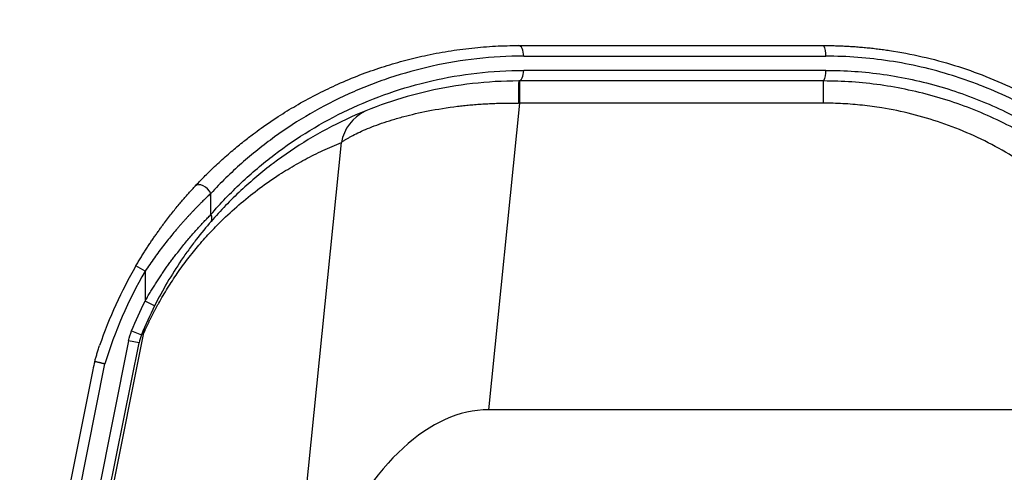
# Model space of a CAD drawing. Header units: millimetres. Extents: x 32 to 1440, y 32 to 1048.
# Tile 15 of 30: x 545 to 656, y 568 to 619. Entities that reach past the tile are written whole.
import ezdxf

# ---------------------------------------------------------------- set-up
doc = ezdxf.new("R2010")
doc.units = ezdxf.units.MM
doc.header["$LTSCALE"] = 5
doc.linetypes.add('CENTERX2', pattern=[20.32, 12.7, -2.54, 2.54, -2.54])
doc.layers.add('CENTER', color=40, linetype='CENTERX2')
doc.layers.add('DIMENSIONS', color=140, linetype='Continuous', lineweight=25)
doc.styles.add('SLDTEXTSTYLE0', font='TXT', dxfattribs={"width": 0.7})
doc.dimstyles.new('SLDDIMSTYLE0', dxfattribs={"dimtxt": 10.790039, "dimasz": 16.51, "dimexe": 0, "dimexo": 0.0625, "dimgap": 2.69751, "dimtad": 0, "dimtih": 1, "dimtoh": 1, "dimrnd": 1e-09, "dimzin": 4, "dimdsep": 46, "dimtxsty": 'SLDTEXTSTYLE0', "dimsah": 1, "dimcen": 0.09, "dimadec": 0, "dimazin": 1, "dimtfac": 1, "dimtofl": 0, "dimtmove": 0, "dimatfit": 3, "dimfxl": 0, "dimfrac": 2, "dimtolj": 1, "dimtzin": 12, "dimarcsym": 0})

# ---------------------------------------------------------------- blocks, each defined once
blk = doc.blocks.new('_D')
at = {"layer": 'DIMENSIONS'}
for p, q in [((221.06, 575.39), (221.06, 674.1)), ((661.06, 575.39), (661.06, 674.1)), ((221.06, 658.23), (404.63, 658.23)), ((419.25, 658.23), (415.62, 658.23)), ((415.62, 658.23), (415.62, 641.08)), ((460.29, 658.23), (463.91, 658.23)), ((463.91, 658.23), (463.91, 641.08)), ((661.06, 658.23), (474.91, 658.23)), ((415.62, 641.08), (419.25, 641.08)), ((463.91, 641.08), (460.29, 641.08))]:
    blk.add_line(p, q, dxfattribs=at)
for points in [[(221.06, 658.23), (237.57, 655.69), (237.57, 660.77)], [(661.06, 658.23), (644.55, 660.77), (644.55, 655.69)]]:
    blk.add_solid(points, dxfattribs=at)
at = {"layer": 'DIMENSIONS', "char_height": 10.583, "attachment_point": 1, "style": 'SLDTEXTSTYLE0'}
for s, insert in [('440.0', (419.25, 674.29)), ('17.32', (419.25, 654.72))]:
    blk.add_mtext(s, dxfattribs=dict(at, insert=insert))
blk = doc.blocks.new('_D_1')
at = {"layer": 'DIMENSIONS'}
for p, q in [((196.06, 533.76), (196.06, 721.48)), ((686.06, 533.76), (686.06, 721.48)), ((196.06, 705.6), (404.63, 705.6)), ((419.25, 705.6), (415.62, 705.6)), ((415.62, 705.6), (415.62, 688.45)), ((460.29, 705.6), (463.91, 705.6)), ((463.91, 705.6), (463.91, 688.45)), ((686.06, 705.6), (474.91, 705.6)), ((415.62, 688.45), (419.25, 688.45)), ((463.91, 688.45), (460.29, 688.45))]:
    blk.add_line(p, q, dxfattribs=at)
for points in [[(196.06, 705.6), (212.57, 703.06), (212.57, 708.14)], [(686.06, 705.6), (669.55, 708.14), (669.55, 703.06)]]:
    blk.add_solid(points, dxfattribs=at)
at = {"layer": 'DIMENSIONS', "char_height": 10.583, "attachment_point": 1, "style": 'SLDTEXTSTYLE0'}
for s, insert in [('490.0', (419.25, 721.66)), ('19.29', (419.25, 702.1))]:
    blk.add_mtext(s, dxfattribs=dict(at, insert=insert))
blk = doc.blocks.new('SW_CENTERMARKSYMBOL_0')
at = {"layer": 'CENTER', "color": 0}
for p, q in [((0, 5.08), (0, 8.24)), ((0, 0), (0, 2.54)), ((-5.08, 0), (-8.24, 0)), ((0, 0), (-2.54, 0)), ((0, 0), (0, -2.54)), ((0, 0), (2.54, 0)), ((5.08, 0), (8.24, 0)), ((0, -5.08), (0, -8.24))]:
    blk.add_line(p, q, dxfattribs=at)

msp = doc.modelspace()

# ---------------------------------------------------------------- linework, layer by layer
for p, q in [((602.214904, 614.60067), (636.311306, 614.60067)), ((636.311306, 613.00067), (602.214904, 613.00067)), ((601.729442, 611.80067), (601.729442, 609.30067)), ((636.058388, 609.30067), (636.058388, 611.80067)), ((601.729442, 609.30067), (598.240133, 574.728874)), ((636.058388, 609.30067), (601.729442, 609.30067)), ((576.740923, 556.437809), (581.627464, 604.853264)), ((566.893388, 596.739097), (566.893388, 599.129131)), ((559.467688, 590.340765), (558.430454, 590.94421)), ((559.467688, 590.340765), (559.467688, 586.981233)), ((560.540082, 586.442744), (559.467688, 586.981233)), ((559.258249, 583.217079), (548.57559, 529.936315)), ((557.943978, 583.626264), (559.055111, 583.173071)), ((557.605813, 582.503595), (545.772279, 523.482738)), ((548.13449, 529.16026), (558.782397, 582.267693)), ((558.782397, 582.267693), (557.605813, 582.503595)), ((553.570738, 579.232065), (543.666355, 529.833032)), ((544.84294, 529.597129), (554.926225, 579.888462)), ((671.058388, 574.728874), (598.240133, 574.728874))]:
    msp.add_line(p, q)
at = {"flags": 128}
for points in [[(602.214904, 614.60067), (602.204021, 614.834779), (602.171791, 615.059891), (602.119453, 615.267355), (602.049018, 615.449199), (601.963192, 615.598434), (601.865274, 615.709326), (601.759027, 615.777613), (601.648534, 615.80067)], [(601.648534, 611.80067), (601.759027, 611.823728), (601.865274, 611.892015), (601.963192, 612.002907), (602.049018, 612.152142), (602.119453, 612.333986), (602.171791, 612.54145), (602.204021, 612.766562), (602.214904, 613.00067)], [(566.893388, 599.129131), (566.737629, 599.387466), (566.529367, 599.627356), (566.283471, 599.831672), (566.0175, 599.985824), (565.750443, 600.078807), (565.50137, 600.103981), (565.288064, 600.059549), (565.125757, 599.948683)]]:
    msp.add_lwpolyline(points, dxfattribs=at)
for centre, radius, start, end in [((634.698229, 614.887344), 1.638352, 349.92269777, 33.88077011), ((634.698229, 612.713997), 1.638352, 326.11922989, 10.07730223), ((682.93348, 609.734922), 81.311191, 178.54421764, 180.30467984), ((586.436491, 604.000302), 4.884085, 115.83124631, 169.94222507), ((566.309267, 596.334396), 0.710619, 327.49491866, 34.7157412), ((601.648534, 565.80067), 50, 149.80988822, 161.1335557), ((601.648534, 565.80067), 46, 153.33708107, 157.81113216), ((562.383757, 583.001307), 3.132947, 156.43806458, 176.05080943), ((563.684831, 581.284767), 5, 157.81113216, 168.66266259)]:
    msp.add_arc(centre, radius, start, end)
msp.add_ellipse((595.060858, 532.728874), major_axis=(-4.233686, -41.947026), ratio=0.4981008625, start_param=3.1918233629, end_param=4.1072686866)
for points, knots in [([(565.125757, 599.948683), (565.283931, 600.116498), (565.61329, 600.465935), (566.135656, 601.000414), (566.70535, 601.566694), (567.32478, 602.161927), (567.995553, 602.784094), (568.676778, 603.392439), (569.546248, 604.140838), (570.538272, 604.952925), (571.617294, 605.783598), (572.99076, 606.787958), (574.661323, 607.916498), (576.816544, 609.221757), (578.973938, 610.387454), (581.298742, 611.49613), (583.68016, 612.485587), (586.142287, 613.358664), (588.570445, 614.081486), (590.633754, 614.585236), (592.331291, 614.931219), (593.672544, 615.166629), (595.011821, 615.364389), (596.348064, 615.52493), (597.680173, 615.649011), (599.007331, 615.736297), (600.327846, 615.790597), (601.21004, 615.797326), (601.648534, 615.80067)], [0, 0, 0, 0, 0.0173479, 0.0361229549, 0.0563252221, 0.0779547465, 0.1010115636, 0.1254957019, 0.1470621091, 0.1878841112, 0.2225746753, 0.2501673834, 0.316645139, 0.3748012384, 0.4397945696, 0.500231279, 0.5664499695, 0.6301647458, 0.6913868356, 0.7501288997, 0.7826531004, 0.8148026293, 0.84658036, 0.8779892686, 0.909032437, 0.9397130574, 0.9700344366, 1, 1, 1, 1]), ([(636.058388, 615.80067), (636.285455, 615.799778), (636.739307, 615.797994), (637.420449, 615.783552), (638.101153, 615.760501), (638.781357, 615.72801), (639.460919, 615.686314), (640.139718, 615.635368), (640.817627, 615.575202), (641.494522, 615.505829), (642.170275, 615.427267), (642.844771, 615.339535), (644.527593, 615.097338), (647.219337, 614.587775), (650.861388, 613.608926), (654.45144, 612.346704), (657.152884, 611.158863), (659.037163, 610.213336), (660.134704, 609.628188), (661.232595, 609.007237), (662.329049, 608.349057), (663.424391, 607.655439), (664.143654, 607.165846), (664.505695, 606.91941)], [0, 0, 0, 0, 0.0228476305, 0.0456669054, 0.0684584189, 0.0912227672, 0.1139605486, 0.1366723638, 0.1593588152, 0.1820205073, 0.2046580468, 0.2272720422, 0.2498631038, 0.3741039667, 0.4993039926, 0.6231091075, 0.7497662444, 0.7900506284, 0.8309006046, 0.8723184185, 0.9143062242, 0.9568660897, 1, 1, 1, 1]), ([(602.214904, 614.60067), (600.41573, 614.60067), (598.65837, 614.499769), (595.220942, 614.11905), (593.540872, 613.839137), (590.253517, 613.114573), (588.646245, 612.669878), (586.287672, 611.885111), (585.510214, 611.603854), (583.972498, 611.002444), (583.211047, 610.681746), (579.459751, 608.987346), (576.680898, 607.366514), (572.798961, 604.565816), (571.553103, 603.569952), (569.154017, 601.449215), (568.000767, 600.324409), (566.893388, 599.129131)], [0, 0, 0, 0, 0.125, 0.125, 0.25, 0.25, 0.375, 0.375, 0.4375, 0.4375, 0.5, 0.5, 0.75, 0.75, 0.875, 0.875, 1, 1, 1, 1]), ([(663.822959, 605.93256), (661.786073, 607.3547), (659.665616, 608.603006), (656.365055, 610.223453), (655.244786, 610.721424), (653.534123, 611.404603), (652.958854, 611.621689), (651.79813, 612.034358), (651.211565, 612.230253), (648.276304, 613.148213), (645.908071, 613.691911), (641.136095, 614.418171), (638.732276, 614.60067), (636.311306, 614.60067)], [0, 0, 0, 0, 0.25, 0.25, 0.375, 0.375, 0.4375, 0.4375, 0.5, 0.5, 0.75, 0.75, 1, 1, 1, 1]), ([(566.893388, 596.739097), (567.97735, 597.999484), (569.122406, 599.195372), (571.506883, 601.439792), (572.747408, 602.490302), (576.617857, 605.438702), (579.394964, 607.136733), (583.900311, 609.263526), (585.440941, 609.892637), (588.590722, 610.984933), (590.201671, 611.448975), (593.498941, 612.205196), (595.185247, 612.497419), (598.638123, 612.895102), (600.404694, 613.00067), (602.214904, 613.00067)], [0, 0, 0, 0, 0.125, 0.125, 0.25, 0.25, 0.5, 0.5, 0.625, 0.625, 0.75, 0.75, 0.875, 0.875, 1, 1, 1, 1]), ([(636.311306, 613.00067), (638.49732, 613.00067), (640.675123, 612.84673), (643.928466, 612.383594), (645.01068, 612.190377), (647.170307, 611.724367), (648.249968, 611.450635), (651.434392, 610.520715), (653.499436, 609.753899), (657.51406, 607.930405), (659.463707, 606.873741), (661.352163, 605.665611)], [0, 0, 0, 0, 0.25, 0.25, 0.375, 0.375, 0.5, 0.5, 0.75, 0.75, 1, 1, 1, 1]), ([(601.648534, 611.80067), (599.868128, 611.80067), (598.130642, 611.697786), (594.734617, 611.310214), (593.076074, 611.02542), (589.833091, 610.288425), (588.248666, 609.83618), (585.150744, 608.771655), (583.63548, 608.158538), (579.204309, 606.085816), (576.472926, 604.430955), (572.666201, 601.557515), (571.446101, 600.533712), (569.100883, 598.346355), (567.974679, 597.18087), (566.908564, 595.952527)], [0, 0, 0, 0, 0.125, 0.125, 0.25, 0.25, 0.375, 0.375, 0.5, 0.5, 0.75, 0.75, 0.875, 0.875, 1, 1, 1, 1]), ([(636.058388, 611.80067), (635.683623, 611.80067), (634.934291, 611.80067), (633.813321, 611.80067), (632.694991, 611.80067), (631.57949, 611.80067), (630.466768, 611.80067), (629.356839, 611.80067), (628.249699, 611.80067), (627.145349, 611.80067), (626.043789, 611.80067), (624.945018, 611.80067), (623.849037, 611.80067), (622.755846, 611.80067), (621.665445, 611.80067), (620.577835, 611.80067), (619.493013, 611.80067), (618.050775, 611.80067), (616.257153, 611.80067), (614.120384, 611.80067), (612.000023, 611.80067), (609.896108, 611.80067), (607.808516, 611.80067), (605.737707, 611.80067), (603.681966, 611.80067), (602.326553, 611.80067), (601.648534, 611.80067)], [0, 0, 0, 0, 0.0312909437, 0.0625653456, 0.0938255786, 0.1250740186, 0.1563130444, 0.1875450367, 0.2187723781, 0.249997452, 0.2812226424, 0.3124503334, 0.3436829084, 0.3749227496, 0.4061722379, 0.4374337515, 0.4687096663, 0.5000023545, 0.5625671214, 0.6250752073, 0.6875456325, 0.7499974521, 0.8124497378, 0.8749215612, 0.9374319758, 1, 1, 1, 1]), ([(660.686964, 604.652095), (658.829598, 605.829511), (656.912053, 606.85931), (652.963527, 608.636444), (650.932483, 609.383764), (647.800488, 610.290043), (646.738603, 610.556815), (644.614533, 611.010978), (643.550137, 611.199282), (640.350358, 611.650643), (638.208411, 611.80067), (636.058388, 611.80067)], [0, 0, 0, 0, 0.25, 0.25, 0.5, 0.5, 0.625, 0.625, 0.75, 0.75, 1, 1, 1, 1]), ([(581.627464, 604.853264), (581.657743, 604.877579), (581.718234, 604.926156), (581.819967, 605.001843), (581.929603, 605.079391), (582.047907, 605.158931), (582.17464, 605.240323), (582.309822, 605.323502), (582.453406, 605.408383), (582.756856, 605.58114), (583.277952, 605.853759), (584.105106, 606.235217), (585.067542, 606.630443), (586.146309, 607.02478), (587.351411, 607.416084), (589.048284, 607.900794), (591.469024, 608.465288), (593.817142, 608.841446), (595.433152, 609.027507), (596.131403, 609.097809), (596.852664, 609.159799), (597.59651, 609.212553), (598.362337, 609.255113), (599.149426, 609.286621), (599.956922, 609.305815), (600.783805, 609.313003), (601.341707, 609.30605), (601.623439, 609.302538)], [0, 0, 0, 0, 0.0157982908, 0.0315624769, 0.0472939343, 0.0629940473, 0.0786642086, 0.094305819, 0.1099202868, 0.1255090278, 0.1877119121, 0.2504350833, 0.3122504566, 0.3755218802, 0.4368271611, 0.5004077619, 0.6188918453, 0.7500276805, 0.7754320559, 0.801427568, 0.8280148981, 0.8551946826, 0.8829675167, 0.9113339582, 0.9402945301, 0.9698497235, 1, 1, 1, 1]), ([(676.14831, 576.891256), (676.101058, 577.106891), (676.006644, 577.537748), (675.85183, 578.181183), (675.687535, 578.821675), (675.512806, 579.459073), (675.327897, 580.093416), (675.132741, 580.724694), (674.927355, 581.35291), (674.711736, 581.978061), (674.48588, 582.600155), (673.920187, 584.083449), (672.907899, 586.38756), (671.238969, 589.452608), (669.296056, 592.394925), (667.070198, 595.199304), (664.59605, 597.813634), (661.885401, 600.211539), (658.974685, 602.363243), (655.899478, 604.239604), (652.688929, 605.83342), (649.400666, 607.121699), (646.048767, 608.115548), (643.422981, 608.657181), (641.553892, 608.935769), (640.459461, 609.068909), (639.362627, 609.172594), (638.263363, 609.246115), (637.161681, 609.292151), (636.426303, 609.29783), (636.058388, 609.30067)], [0, 0, 0, 0, 0.0127817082, 0.0255388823, 0.0382740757, 0.0509898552, 0.0636887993, 0.0763734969, 0.0890465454, 0.1017105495, 0.1143681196, 0.1270218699, 0.1926810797, 0.2577759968, 0.3241811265, 0.3898490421, 0.4557267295, 0.5207845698, 0.5850153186, 0.6484674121, 0.7102311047, 0.771379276, 0.830204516, 0.8886576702, 0.9072765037, 0.9258468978, 0.9443865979, 0.962913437, 0.9814452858, 1, 1, 1, 1]), ([(559.258249, 583.217079), (559.302433, 583.31733), (559.391777, 583.52005), (559.526527, 583.817542), (559.663656, 584.114468), (559.80311, 584.410073), (559.944905, 584.704566), (560.089036, 584.997889), (560.235505, 585.29006), (560.384312, 585.581073), (560.535456, 585.87093), (560.688938, 586.159631), (560.844758, 586.447178), (561.115737, 586.937859), (561.507153, 587.619468), (562.022723, 588.468897), (562.558813, 589.305677), (563.322527, 590.436374), (564.328877, 591.810036), (565.591518, 593.367872), (566.931704, 594.865473), (568.519668, 596.473198), (570.359948, 598.131811), (572.459816, 599.789047), (574.206196, 600.99064), (575.58012, 601.848691), (576.553669, 602.420085), (577.541484, 602.963781), (578.5436, 603.47997), (579.559872, 603.967855), (580.590862, 604.430516), (581.279618, 604.711406), (581.627464, 604.853264)], [0, 0, 0, 0, 0.00484467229, 0.00979649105, 0.01485693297, 0.02002738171, 0.02530913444, 0.03070340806, 0.03621134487, 0.04183401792, 0.04757243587, 0.05342754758, 0.05940024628, 0.06549137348, 0.08473765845, 0.10506484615, 0.1264899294, 0.14902741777, 0.19785385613, 0.25112610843, 0.30905586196, 0.37132112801, 0.46070049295, 0.55704907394, 0.6604286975, 0.70587996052, 0.75234611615, 0.79983019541, 0.8483350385, 0.89786331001, 0.9484175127, 1, 1, 1, 1]), ([(558.430454, 590.94421), (558.520961, 591.098675), (558.700468, 591.405035), (558.973575, 591.857006), (559.246292, 592.298591), (559.518787, 592.729635), (559.790685, 593.150308), (560.061758, 593.560699), (560.331751, 593.960921), (560.600422, 594.35108), (560.867536, 594.731291), (561.132861, 595.101661), (561.396181, 595.462315), (561.867455, 596.09596), (562.540893, 596.965742), (563.254328, 597.835044), (563.781232, 598.452915), (564.136722, 598.860588), (564.479518, 599.245306), (564.809885, 599.609073), (565.021135, 599.836199), (565.125757, 599.948683)], [0, 0, 0, 0, 0.0454969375, 0.0902366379, 0.1342301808, 0.1774892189, 0.2200260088, 0.2618534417, 0.3029850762, 0.3434351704, 0.3832187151, 0.4223514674, 0.4608499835, 0.4987316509, 0.6275318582, 0.7496514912, 0.802035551, 0.853149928, 0.9031032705, 0.9520119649, 1, 1, 1, 1]), ([(566.893388, 599.129131), (566.830438, 599.069715), (566.703956, 598.950332), (566.509002, 598.763957), (566.309405, 598.571244), (566.105019, 598.371713), (565.896136, 598.165494), (565.682927, 597.952552), (565.465599, 597.732896), (565.244351, 597.506524), (565.019384, 597.273437), (564.7909, 597.033634), (564.559098, 596.787116), (564.324183, 596.533883), (564.086354, 596.273935), (563.845814, 596.007271), (563.602763, 595.733893), (563.357401, 595.453798), (563.021375, 595.064356), (562.593534, 594.556692), (562.074997, 593.920733), (561.552923, 593.257816), (561.02889, 592.568011), (560.504841, 591.85109), (559.981019, 591.107916), (559.640024, 590.598313), (559.467688, 590.340765)], [0, 0, 0, 0, 0.0271130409, 0.0544777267, 0.0821028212, 0.1099968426, 0.1381680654, 0.1666245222, 0.1953740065, 0.2244240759, 0.2537820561, 0.2834550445, 0.3134499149, 0.3437733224, 0.374431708, 0.4054313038, 0.4367781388, 0.4684780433, 0.5005366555, 0.5673785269, 0.6356584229, 0.705418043, 0.7766964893, 0.8495304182, 0.9239541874, 1, 1, 1, 1]), ([(559.467688, 586.981233), (559.562946, 587.146794), (559.752384, 587.476042), (560.042573, 587.96253), (560.33482, 588.439985), (560.629403, 588.908093), (560.925894, 589.366937), (561.224031, 589.816495), (561.523487, 590.256772), (561.823936, 590.687768), (562.125031, 591.109482), (562.42641, 591.521915), (562.727702, 591.925065), (563.084427, 592.392167), (563.495516, 592.916122), (563.959139, 593.488362), (564.414771, 594.033691), (564.86089, 594.55211), (565.295909, 595.043579), (565.718339, 595.508245), (566.126241, 595.945562), (566.519225, 596.357496), (566.769441, 596.612687), (566.893388, 596.739097)], [0, 0, 0, 0, 0.04420636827, 0.08791182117, 0.13112364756, 0.17384938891, 0.21609684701, 0.25787409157, 0.29918946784, 0.34005160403, 0.38046941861, 0.42045212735, 0.46000925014, 0.49915061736, 0.55972123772, 0.61894493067, 0.6768668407, 0.7335352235, 0.78900160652, 0.84332093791, 0.89655171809, 0.94875610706, 1, 1, 1, 1]), ([(566.908564, 595.952527), (566.370788, 595.33292), (565.807677, 594.65017), (564.957158, 593.548789), (564.671767, 593.16767), (564.104481, 592.384087), (563.825496, 591.985713), (563.004112, 590.77192), (562.477338, 589.937885), (561.4714, 588.223552), (560.991586, 587.341908), (560.540082, 586.442744)], [0, 0, 0, 0, 0.25, 0.25, 0.375, 0.375, 0.5, 0.5, 0.75, 0.75, 1, 1, 1, 1]), ([(553.783246, 580.174329), (553.822665, 580.315029), (553.90333, 580.602953), (554.034441, 581.042431), (554.177442, 581.50047), (554.281551, 581.810312), (554.334813, 581.968826)], [0, 0, 0, 0, 0.2331238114, 0.4770575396, 0.7324644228, 1, 1, 1, 1]), ([(554.926225, 579.888462), (554.892062, 579.89701), (554.825391, 579.913694), (554.728595, 579.93787), (554.638017, 579.960491), (554.553985, 579.981487), (554.476655, 580.000828), (554.406043, 580.018509), (554.342049, 580.034553), (554.284479, 580.048996), (554.233064, 580.061895), (554.146277, 580.083623), (554.033664, 580.111726), (553.916307, 580.141034), (553.829691, 580.162704), (553.798537, 580.170502), (553.783229, 580.174334)], [0, 0, 0, 0, 0.0640507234, 0.1249977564, 0.1828408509, 0.2375797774, 0.2892143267, 0.3377443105, 0.3831695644, 0.4254899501, 0.4647053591, 0.5008157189, 0.6318744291, 0.7587549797, 0.8814618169, 1, 1, 1, 1])]:
    msp.add_open_spline(points, degree=3, knots=knots)
for points in [[(601.648534, 615.80067), (612.473253, 615.80067), (624.055875, 615.80067), (636.058388, 615.80067)], [(601.729442, 609.30067), (601.694104, 609.301304), (601.65877, 609.301926), (601.623439, 609.302538)], [(559.467688, 590.340765), (557.550859, 587.046015), (556.026624, 583.537945), (554.926225, 579.888462)], [(557.943978, 583.626264), (558.408775, 584.765848), (558.915411, 585.881379), (559.467688, 586.981233)], [(557.605813, 582.503595), (557.682818, 582.887664), (557.796044, 583.263561), (557.943978, 583.626264)], [(553.783238, 580.174314), (553.704344, 579.862714), (553.634224, 579.548699), (553.570736, 579.232058)]]:
    msp.add_open_spline(points, degree=3)

# ---------------------------------------------------------------- block references
at = {"layer": 'CENTER'}
msp.add_blockref('SW_CENTERMARKSYMBOL_0', (661.058388, 560.80067), dxfattribs=at)

# ---------------------------------------------------------------- dimensions: what is measured, and where the dimension line sits
at = {"layer": 'DIMENSIONS'}
for base, p1, p2, picture, middle in [((686.058388, 705.602198), (196.058388, 527.408438), (686.058388, 527.408438), '_D_1', (439.766933, 705.602198)), ((221.058388, 658.22991), (661.058388, 569.04067), (221.058388, 569.04067), '_D', (439.766933, 658.22991))]:
    dim = msp.add_linear_dim(base=base, p1=p1, p2=p2, dimstyle='SLDDIMSTYLE0', dxfattribs=at)
    dim.commit()
    dim.dimension.update_dxf_attribs({"geometry": picture, "text_midpoint": middle, "dimtype": 160})

doc.saveas('drawing.dxf')
